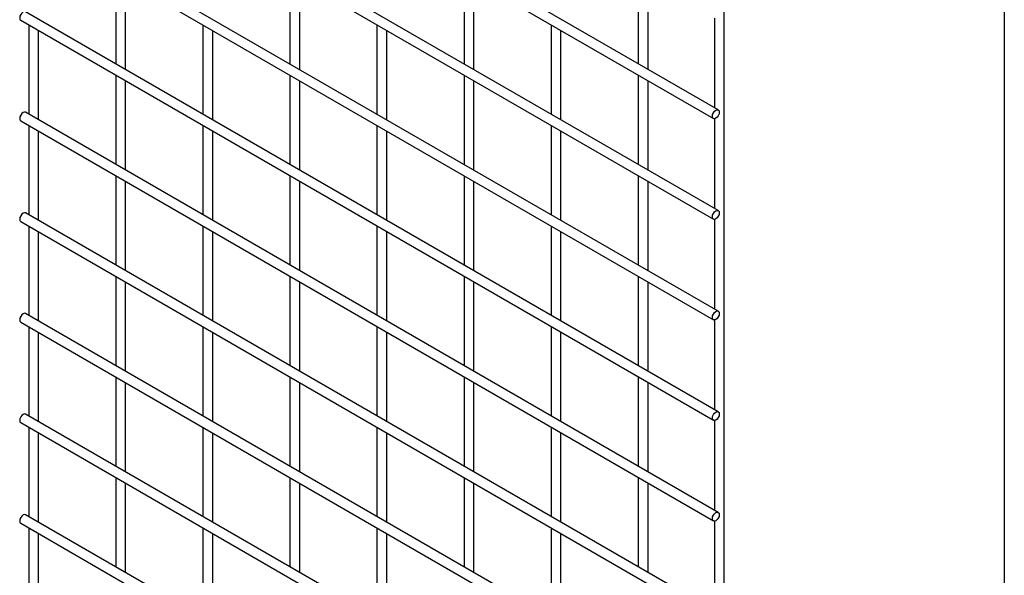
# Model space of a CAD drawing. Header units: inches. Extents: x 0.2 to 10.8, y 0.2 to 8.2.
# Tile 7 of 14: x 9.3 to 10.8, y 3.4 to 4.2. Entities that reach past the tile are written whole.
import ezdxf

# ---------------------------------------------------------------- set-up
doc = ezdxf.new("R2010")
doc.units = ezdxf.units.IN
doc.header["$MEASUREMENT"] = 0
doc.layers.add('TEXT', color=140, linetype='Continuous', lineweight=25)

msp = doc.modelspace()

# ---------------------------------------------------------------- linework, layer by layer
for p, q in [((10.3365, 2.73499), (10.3365, 4.69828)), ((10.32772, 4.08228), (9.30498, 4.67269)), ((9.29771, 4.6601), (10.32044, 4.06968)), ((10.32772, 3.93382), (9.30498, 4.52423)), ((9.29771, 4.51163), (10.32044, 3.92122)), ((9.29771, 4.36317), (10.32044, 3.77276)), ((10.32772, 3.78536), (9.30498, 4.37577)), ((9.43807, 4.28215), (9.43807, 4.15048)), ((9.6952, 4.28217), (9.6952, 4.1505)), ((9.95233, 4.28219), (9.95233, 4.15053)), ((10.20946, 4.28222), (10.20946, 4.15055)), ((9.45261, 4.14208), (9.45261, 4.27375)), ((9.70974, 4.14211), (9.70974, 4.27377)), ((9.96687, 4.14213), (9.96687, 4.2738)), ((10.224, 4.14215), (10.224, 4.27382)), ((10.32772, 3.6369), (9.30498, 4.22731)), ((10.32195, 4.21781), (10.32195, 4.08561)), ((9.29771, 4.21471), (10.32044, 3.6243)), ((9.3095, 4.2079), (9.3095, 4.07624)), ((9.56663, 4.20793), (9.56663, 4.07626)), ((9.82376, 4.20795), (9.82376, 4.07628)), ((10.08089, 4.20798), (10.08089, 4.07631)), ((9.32405, 4.06784), (9.32405, 4.19951)), ((9.58118, 4.06786), (9.58118, 4.19953)), ((9.83831, 4.06789), (9.83831, 4.19955)), ((10.09544, 4.06791), (10.09544, 4.19958)), ((9.43807, 4.13368), (9.43807, 4.00202)), ((9.6952, 4.13371), (9.6952, 4.00204)), ((9.95233, 4.13373), (9.95233, 4.00207)), ((10.20946, 4.13376), (10.20946, 4.00209)), ((9.45261, 3.99362), (9.45261, 4.12529)), ((9.70974, 3.99364), (9.70974, 4.12531)), ((9.96687, 3.99367), (9.96687, 4.12534)), ((10.224, 3.99369), (10.224, 4.12536)), ((10.32772, 3.48843), (9.30498, 4.07884)), ((9.29771, 4.06625), (10.32044, 3.47584)), ((9.3095, 4.05944), (9.3095, 3.92777)), ((9.56663, 4.05947), (9.56663, 3.9278)), ((9.82376, 4.05949), (9.82376, 3.92782)), ((10.08089, 4.05951), (10.08089, 3.92785)), ((10.32195, 4.06935), (10.32195, 3.93715)), ((9.32405, 3.91938), (9.32405, 4.05104)), ((9.58118, 3.9194), (9.58118, 4.05107)), ((9.83831, 3.91943), (9.83831, 4.05109)), ((10.09544, 3.91945), (10.09544, 4.05112)), ((9.43807, 3.98522), (9.43807, 3.85356)), ((9.6952, 3.98525), (9.6952, 3.85358)), ((9.95233, 3.98527), (9.95233, 3.8536)), ((10.20946, 3.98529), (10.20946, 3.85363)), ((9.45261, 3.84516), (9.45261, 3.97683)), ((9.70974, 3.84518), (9.70974, 3.97685)), ((9.96687, 3.84521), (9.96687, 3.97687)), ((10.224, 3.84523), (10.224, 3.9769)), ((10.32772, 3.33997), (9.30498, 3.93038)), ((9.29771, 3.91779), (10.32044, 3.32737)), ((9.3095, 3.91098), (9.3095, 3.77931)), ((9.56663, 3.911), (9.56663, 3.77934)), ((9.82376, 3.91103), (9.82376, 3.77936)), ((10.08089, 3.91105), (10.08089, 3.77938)), ((10.32195, 3.92089), (10.32195, 3.78869)), ((9.32405, 3.77092), (9.32405, 3.90258)), ((9.58118, 3.77094), (9.58118, 3.90261)), ((9.83831, 3.77096), (9.83831, 3.90263)), ((10.09544, 3.77099), (10.09544, 3.90265)), ((9.43807, 3.83676), (9.43807, 3.70509)), ((9.45261, 3.6967), (9.45261, 3.82836)), ((9.6952, 3.83678), (9.6952, 3.70512)), ((9.70974, 3.69672), (9.70974, 3.82839)), ((9.95233, 3.83681), (9.95233, 3.70514)), ((9.96687, 3.69674), (9.96687, 3.82841)), ((10.20946, 3.83683), (10.20946, 3.70517)), ((10.224, 3.69677), (10.224, 3.82844)), ((10.32772, 3.19151), (9.30498, 3.78192)), ((9.29771, 3.76932), (10.32044, 3.17891)), ((10.32195, 3.77242), (10.32195, 3.64022)), ((9.3095, 3.76252), (9.3095, 3.63085)), ((9.32405, 3.62245), (9.32405, 3.75412)), ((9.56663, 3.76254), (9.56663, 3.63087)), ((9.58118, 3.62248), (9.58118, 3.75414)), ((9.82376, 3.76257), (9.82376, 3.6309)), ((9.83831, 3.6225), (9.83831, 3.75417)), ((10.08089, 3.76259), (10.08089, 3.63092)), ((10.09544, 3.62253), (10.09544, 3.75419)), ((9.43807, 3.6883), (9.43807, 3.55663)), ((9.45261, 3.54823), (9.45261, 3.6799)), ((9.6952, 3.68832), (9.6952, 3.55666)), ((9.70974, 3.54826), (9.70974, 3.67993)), ((9.95233, 3.68835), (9.95233, 3.55668)), ((9.96687, 3.54828), (9.96687, 3.67995)), ((10.20946, 3.68837), (10.20946, 3.5567)), ((10.224, 3.54831), (10.224, 3.67997)), ((9.29771, 3.62086), (10.32044, 3.03045)), ((10.32772, 3.04305), (9.30498, 3.63346)), ((10.32195, 3.62396), (10.32195, 3.49176)), ((9.3095, 3.61405), (9.3095, 3.48239)), ((9.32405, 3.47399), (9.32405, 3.60566)), ((9.56663, 3.61408), (9.56663, 3.48241)), ((9.58118, 3.47402), (9.58118, 3.60568)), ((9.82376, 3.6141), (9.82376, 3.48244)), ((9.83831, 3.47404), (9.83831, 3.60571)), ((10.08089, 3.61413), (10.08089, 3.48246)), ((10.09544, 3.47406), (10.09544, 3.60573)), ((9.43807, 3.53984), (9.43807, 3.40817)), ((9.6952, 3.53986), (9.6952, 3.40819)), ((9.95233, 3.53988), (9.95233, 3.40822)), ((10.20946, 3.53991), (10.20946, 3.40824)), ((9.45261, 3.39977), (9.45261, 3.53144)), ((9.70974, 3.3998), (9.70974, 3.53146)), ((9.96687, 3.39982), (9.96687, 3.53149)), ((10.224, 3.39984), (10.224, 3.53151)), ((10.32772, 2.89459), (9.30498, 3.485)), ((10.32195, 3.4755), (10.32195, 3.3433)), ((9.29771, 3.4724), (10.32044, 2.88199)), ((9.3095, 3.46559), (9.3095, 3.33393)), ((9.56663, 3.46562), (9.56663, 3.33395)), ((9.82376, 3.46564), (9.82376, 3.33397)), ((10.08089, 3.46567), (10.08089, 3.334)), ((9.32405, 3.32553), (9.32405, 3.4572)), ((9.58118, 3.32555), (9.58118, 3.45722)), ((9.83831, 3.32558), (9.83831, 3.45724)), ((10.09544, 3.3256), (10.09544, 3.45727))]:
    msp.add_line(p, q)
at = {"flags": 128}
for points in [[(9.30498, 4.22731), (9.30331, 4.22763), (9.30135, 4.22695), (9.29938, 4.22536), (9.29771, 4.22311), (9.2966, 4.22054), (9.2962, 4.21804), (9.2966, 4.21599), (9.29771, 4.21471), (9.29771, 4.21471)], [(9.30498, 4.07884), (9.30331, 4.07917), (9.30135, 4.07848), (9.29938, 4.0769), (9.29771, 4.07465), (9.2966, 4.07208), (9.2962, 4.06958), (9.2966, 4.06753), (9.29771, 4.06625), (9.29771, 4.06625)], [(10.32922, 4.07895), (10.32883, 4.07645), (10.32772, 4.07388), (10.32605, 4.07163), (10.32408, 4.07004), (10.32211, 4.06936), (10.32044, 4.06968), (10.31933, 4.07097), (10.31894, 4.07301), (10.31933, 4.07551), (10.32044, 4.07808), (10.32211, 4.08033), (10.32408, 4.08192), (10.32605, 4.08261), (10.32772, 4.08228), (10.32883, 4.081), (10.32922, 4.07895)], [(9.30498, 3.93038), (9.30331, 3.93071), (9.30135, 3.93002), (9.29938, 3.92843), (9.29771, 3.92618), (9.2966, 3.92361), (9.2962, 3.92112), (9.2966, 3.91907), (9.29771, 3.91779), (9.29771, 3.91779)], [(10.32922, 3.93049), (10.32883, 3.92799), (10.32772, 3.92542), (10.32605, 3.92317), (10.32408, 3.92158), (10.32211, 3.9209), (10.32044, 3.92122), (10.31933, 3.92251), (10.31894, 3.92455), (10.31933, 3.92705), (10.32044, 3.92962), (10.32211, 3.93187), (10.32408, 3.93346), (10.32605, 3.93414), (10.32772, 3.93382), (10.32883, 3.93254), (10.32922, 3.93049)], [(9.30498, 3.78192), (9.30331, 3.78224), (9.30135, 3.78156), (9.29938, 3.77997), (9.29771, 3.77772), (9.2966, 3.77515), (9.2962, 3.77265), (9.2966, 3.77061), (9.29771, 3.76932), (9.29771, 3.76932)], [(10.32922, 3.78203), (10.32883, 3.77953), (10.32772, 3.77696), (10.32605, 3.77471), (10.32408, 3.77312), (10.32211, 3.77244), (10.32044, 3.77276), (10.31933, 3.77404), (10.31894, 3.77609), (10.31933, 3.77859), (10.32044, 3.78116), (10.32211, 3.78341), (10.32408, 3.785), (10.32605, 3.78568), (10.32772, 3.78536), (10.32883, 3.78407), (10.32922, 3.78203)], [(10.32922, 3.63357), (10.32883, 3.63107), (10.32772, 3.6285), (10.32605, 3.62625), (10.32408, 3.62466), (10.32211, 3.62397), (10.32044, 3.6243), (10.31933, 3.62558), (10.31894, 3.62763), (10.31933, 3.63013), (10.32044, 3.6327), (10.32211, 3.63495), (10.32408, 3.63654), (10.32605, 3.63722), (10.32772, 3.6369), (10.32883, 3.63561), (10.32922, 3.63357)], [(9.30498, 3.63346), (9.30331, 3.63378), (9.30135, 3.6331), (9.29938, 3.63151), (9.29771, 3.62926), (9.2966, 3.62669), (9.2962, 3.62419), (9.2966, 3.62215), (9.29771, 3.62086), (9.29771, 3.62086)], [(9.30498, 3.485), (9.30331, 3.48532), (9.30135, 3.48464), (9.29938, 3.48305), (9.29771, 3.4808), (9.2966, 3.47823), (9.2962, 3.47573), (9.2966, 3.47368), (9.29771, 3.4724), (9.29771, 3.4724)], [(10.32922, 3.4851), (10.32883, 3.48261), (10.32772, 3.48003), (10.32605, 3.47778), (10.32408, 3.4762), (10.32211, 3.47551), (10.32044, 3.47584), (10.31933, 3.47712), (10.31894, 3.47917), (10.31933, 3.48166), (10.32044, 3.48423), (10.32211, 3.48649), (10.32408, 3.48807), (10.32605, 3.48876), (10.32772, 3.48843), (10.32883, 3.48715), (10.32922, 3.4851)]]:
    msp.add_lwpolyline(points, dxfattribs=at)
at = {"layer": 'TEXT'}
msp.add_line((10.75, 8.25), (10.75, 0.25), dxfattribs=at)

doc.saveas('drawing.dxf')
